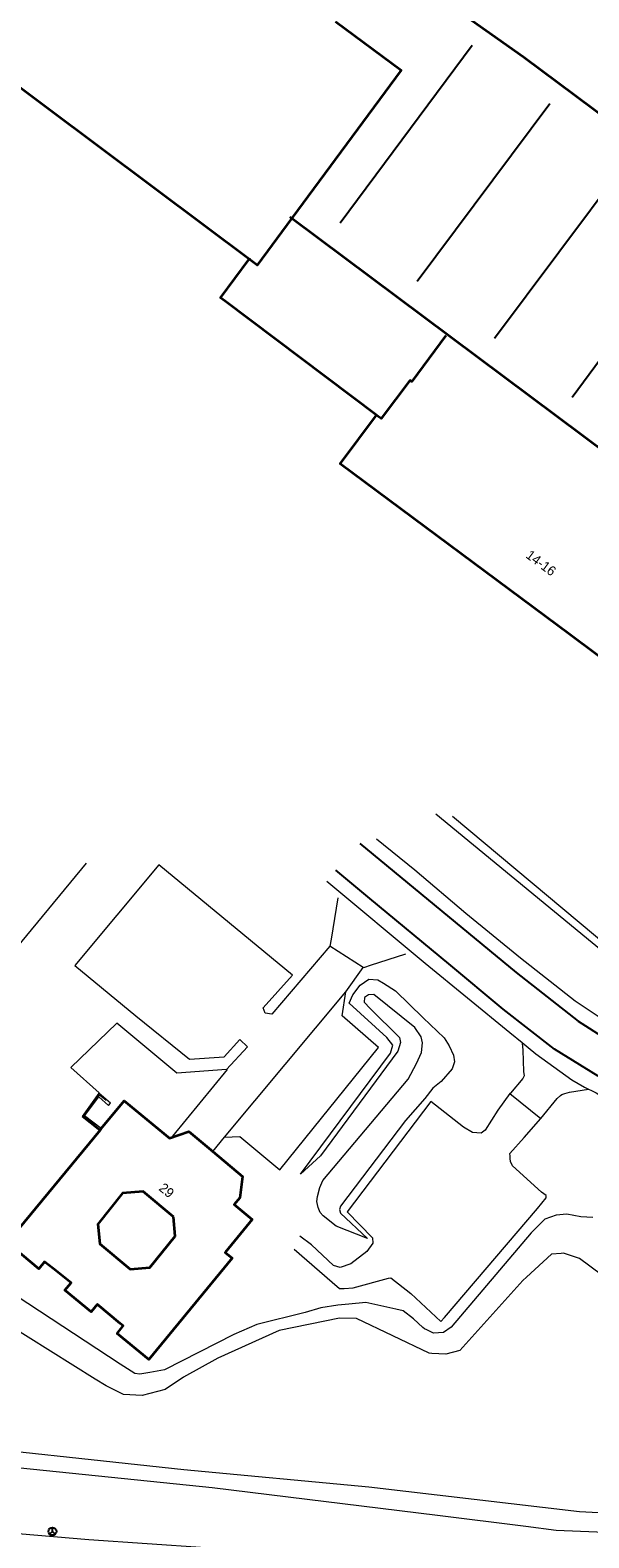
# Model space of a CAD drawing. Header units: metres. Extents: x 169249 to 194689, y 406250 to 412203.
# Tile 88 of 256: x 172910 to 172968, y 406480 to 406637. Entities that reach past the tile are written whole.
import ezdxf
from ezdxf.enums import TextEntityAlignment as Align

# ---------------------------------------------------------------- set-up
doc = ezdxf.new("R2010")
doc.units = ezdxf.units.M
doc.layers.get('0').update_dxf_attribs({"linetype": 'CONTINUOUS'})
for name, color, linetype, lineweight in [('BGT_NLCS_N264$0$B-WE-GW-TALUD_KRUIN-G', 252, 'CONTINUOUS', 18), ('BGT_NLCS_N264$0$B-WE-GW-TALUD_TEEN-G', 252, 'CONTINUOUS', 18), ('BGT_NLCS_N264$0$B-WE-GW-WATERGANG_INSTEEK-G', 252, 'CONTINUOUS', 18), ('BGT_NLCS_N264$0$B-WE-GW-WATERGANG_SLOOT_BODEM-G', 252, 'CONTINUOUS', 18), ('BGT_NLCS_N264$0$B-WE-GW-WATERGANG_WATERLIJN-G', 252, 'CONTINUOUS', 18), ('BGT_NLCS_N264$0$B-WE-IE-TERREINAFSCHEIDING_KUNSTMATIG_HEKWERK-G', 252, 'BGT_NLCS_N264$0$IE-TERREINAFSCHEIDING-KUNSTMATIG', 18), ('BGT_NLCS_N264$0$B-WE-IE-TERREINAFSCHEIDING_KUNSTMATIG_MUUR-G', 252, 'BGT_NLCS_N264$0$IE-TERREINAFSCHEIDING-KUNSTMATIG-DICHT', 18), ('BGT_NLCS_N264$0$B-WE-OG-TOPOGRAFIE_BEBOUWING-G', 252, 'CONTINUOUS', 35), ('BGT_NLCS_N264$0$B-WE-OG-TOPOGRAFIE_WATER-GV', 252, 'CONTINUOUS', 18), ('BGT_NLCS_N264$0$B-WE-OG-TOPOGRAFIE_WEG_BERM-GV', 252, 'CONTINUOUS', 18), ('BGT_NLCS_N264$0$B-WE-OG-TOPOGRAFIE_WEG_RIJWIELPAD-G', 252, 'CONTINUOUS', 18), ('BGT_NLCS_N264$0$B-WE-OG-TOPOGRAFIE_WEG_VERHARD-G', 252, 'CONTINUOUS', 18), ('BGT_NLCS_N264$0$B-WE-VW-BEWEGWIJZERING_DRAAGCONSTRUCTIE-S', 252, 'CONTINUOUS', 25), ('X-XX-AL-REFERENTIE-G', 7, 'CONTINUOUS', 18)]:
    doc.layers.add(name, color=color, linetype=linetype, lineweight=lineweight)
for name, color, linetype in [('BGT_NLCS_N264$0$B-WE-KG-KADASTRAAL_NOK-G', 252, 'CONTINUOUS'), ('BGT_NLCS_N264$0$B-WE-VW-MARKERING-G', 252, 'CONTINUOUS'), ('BGT_NLCS_N264$0$Label_Nummeraanduidingreeks', 252, 'CONTINUOUS')]:
    doc.layers.add(name, color=color, linetype=linetype)
doc.styles.add('BGT_NLCS_N264$0$STANDARD', font='txt')
doc.linetypes.add('BGT_NLCS_N264$0$IE-TERREINAFSCHEIDING-KUNSTMATIG', pattern='A,4,[82,NLCS.SHX,S=0.75,R=90,X=0,Y=0],4,-2', length=10)
doc.linetypes.add('BGT_NLCS_N264$0$IE-TERREINAFSCHEIDING-KUNSTMATIG-DICHT', pattern='A,8,-1,[82,NLCS.SHX,S=0.75,R=90,X=0,Y=0],-1', length=10)

# ---------------------------------------------------------------- blocks, each defined once
blk = doc.blocks.new('BGT_NLCS_N264$0$SIE-WEG_WEGWIJZER-SO')
for q in [(-0.29, -0.29), (0, 0.41), (0.29, -0.29)]:
    blk.add_line((0, 0), q)
blk.add_circle((0, 0), 0.413)
blk = doc.blocks.new('BGT_NLCS_N264')
at = {"layer": 'BGT_NLCS_N264$0$B-WE-GW-TALUD_KRUIN-G'}
blk.add_polyline3d([(172945.28, 406511.36, 17.38), (172942.03, 406512.65, 18.09), (172940.67, 406513.71, 18.3), (172940.38, 406514.05, 18.48), (172940.15, 406514.57, 18.71), (172940.03, 406515.21, 18.81), (172940.09, 406515.71, 18.93), (172940.33, 406516.67, 18.96), (172940.63, 406517.37, 18.99), (172949.48, 406527.9, 18.97), (172950.35, 406529.52, 18.99), (172950.88, 406530.66, 18.96), (172951, 406531.65, 18.9), (172950.85, 406532.28, 18.87), (172950.2, 406533.26, 18.84), (172945.93, 406536.67, 18.79), (172945.37, 406536.63, 18.79), (172944.95, 406536.36, 18.79), (172944.92, 406535.88, 18.81), (172945.54, 406535.22, 18.83), (172948.6, 406532.21, 18.84), (172948.7, 406531.71, 18.86), (172948.42, 406530.79, 18.9), (172940.4, 406519.94, 19.01), (172938.32, 406518.03, 18.98)], dxfattribs=at)
at = {"layer": 'BGT_NLCS_N264$0$B-WE-GW-TALUD_TEEN-G'}
blk.add_polyline3d([(172938.32, 406518.03, 18.98), (172947.67, 406530.59, 18.73), (172947.9, 406531.43, 18.7), (172947.29, 406532.21, 18.69), (172943.39, 406535.78, 18.61), (172943.74, 406536.63, 18.52), (172944.52, 406537.63, 18.51), (172945.41, 406538.25, 18.45), (172946.36, 406538.21, 18.41), (172946.94, 406537.84, 18.4), (172948.17, 406537.05, 18.39), (172951.06, 406534.27, 18.35), (172953.24, 406532.17, 18.33), (172953.75, 406531.35, 18.3), (172954.21, 406530.38, 18.27), (172954.31, 406529.69, 18.28), (172954.06, 406528.96, 18.23), (172952.92, 406527.64, 18.03), (172952.05, 406526.97, 17.78), (172951.23, 406525.89, 17.61), (172949.23, 406523.6, 17.4), (172942.48, 406514.73, 17.42), (172942.36, 406514.38, 17.42), (172942.46, 406514, 17.44), (172945.28, 406511.36, 17.38)], dxfattribs=at)
at = {"layer": 'BGT_NLCS_N264$0$B-WE-GW-WATERGANG_INSTEEK-G'}
blk.add_polyline3d([(172968.66, 406513.53, 17.17), (172967.4, 406513.61, 17.17), (172965.95, 406513.88, 17.12), (172964.85, 406513.8, 17.08), (172963.69, 406513.36, 17.07), (172963.24, 406512.91, 17.04), (172962.27, 406511.95, 16.97), (172953.95, 406502.16, 16.77), (172953.15, 406501.63, 16.77), (172952.14, 406501.53, 16.77), (172951.42, 406501.89, 16.77), (172951.18, 406502.01, 16.77), (172951.03, 406502.15, 16.77), (172950.05, 406503.05, 16.8), (172948.99, 406503.85, 16.89), (172948.23, 406504.02, 16.89), (172945.09, 406504.72, 16.89), (172943.33, 406504.55, 16.91), (172942.21, 406504.45, 16.95), (172940.44, 406504.18, 16.95), (172938.79, 406503.68, 16.96), (172933.79, 406502.43, 17.05), (172931.39, 406501.4, 17.09), (172924.21, 406497.74, 17.1), (172922.69, 406497.45, 17.09), (172921.65, 406497.31, 17.09), (172921.13, 406497.38, 17.11), (172919.6, 406498.33, 17.23), (172908.8, 406505.41, 17.59)], dxfattribs=at)
at = {"layer": 'BGT_NLCS_N264$0$B-WE-GW-WATERGANG_SLOOT_BODEM-G'}
blk.add_polyline3d([(172754.84, 406552.94, 15.72), (172754.12, 406553.29, 15.75), (172745.89, 406557.22, 16.11), (172742.36, 406546.62, 16.1), (172752.65, 406521.55, 15.88), (172775.82, 406513.61, 15.87), (172799.5, 406506.88, 15.89), (172816.36, 406502.91, 16.26), (172827.38, 406500.96, 15.71), (172857.82, 406495.55, 15.63), (172879.55, 406492.47, 15.67), (172898.6, 406490.38, 15.56), (172926.21, 406487.4, 15.79), (172945.4, 406485.6, 15.83), (172967.27, 406483.04, 15.77), (172977.07, 406482.54, 15.83), (172984.19, 406482.93, 15.73)], dxfattribs=at)
at = {"layer": 'BGT_NLCS_N264$0$B-WE-GW-WATERGANG_WATERLIJN-G'}
blk.add_polyline3d([(172969.55, 406507.59, 16.12), (172967.28, 406509.29, 16.14), (172965.6, 406509.83, 16.15), (172965.38, 406509.82, 16.15), (172964.38, 406509.75, 16.16), (172961.78, 406507.34, 15.85), (172961.41, 406507, 15.81), (172954.86, 406499.74, 15.81), (172953.4, 406499.36, 15.81), (172951.96, 406499.44, 15.81), (172951.69, 406499.46, 15.81), (172944.15, 406503.07, 15.81), (172942.36, 406503.1, 15.81), (172936.11, 406501.83, 15.81), (172929.74, 406498.96, 15.81), (172926.17, 406496.98, 15.81), (172924.27, 406495.72, 15.81), (172921.9, 406495.08, 15.81), (172919.96, 406495.19, 15.81), (172918.17, 406496.09, 15.81), (172917, 406496.77, 15.81), (172900.77, 406506.95, 15.81)], dxfattribs=at)
at = {"layer": 'BGT_NLCS_N264$0$B-WE-IE-TERREINAFSCHEIDING_KUNSTMATIG_HEKWERK-G'}
blk.add_polyline3d([(172998.98, 406533.28, 17.87), (172989.45, 406532.84, 17.78), (172986.46, 406533.16, 17.77), (172985.78, 406533.23, 17.77), (172983.86, 406533.62, 17.75), (172982.47, 406534.18, 17.75), (172976.77, 406536.48, 17.74), (172972.49, 406538.82, 17.75), (172952.38, 406555.38, 17.89)], dxfattribs=at)
at = {"layer": 'BGT_NLCS_N264$0$B-WE-IE-TERREINAFSCHEIDING_KUNSTMATIG_MUUR-G'}
for p, q in [((172917.55, 406522.65, 19.89), (172917.55, 406522.65, 19.89)), ((172917.65, 406522.77, 18.73), (172917.65, 406522.77, 18.73))]:
    blk.add_line(p, q, dxfattribs=at)
for points in [[(172917.65, 406522.77, 18.73), (172915.92, 406524.1, 18.75), (172917.39, 406526.05, 18.75), (172918.41, 406525.16, 18.74), (172918.62, 406525.41, 18.83), (172917.38, 406526.43, 18.82), (172915.66, 406524.03, 18.74), (172917.49, 406522.58, 18.73)], [(172918.17, 406525.67, 19.85), (172917.47, 406526.22, 19.85), (172917.42, 406526.28, 19.84), (172915.8, 406524.1, 19.87), (172917.55, 406522.65, 19.89)]]:
    blk.add_polyline3d(points, dxfattribs=at)
at = {"layer": 'BGT_NLCS_N264$0$B-WE-KG-KADASTRAAL_NOK-G'}
for p, q in [((172956.15, 406635.1, 24.3), (172942.45, 406616.7, 24.31)), ((172950.43, 406610.67, 24.31), (172964.19, 406629.11, 24.31)), ((172972.23, 406623.16, 24.3), (172958.47, 406604.73, 24.31)), ((172966.5, 406598.65, 24.25), (172980.22, 406617.18, 24.25))]:
    blk.add_line(p, q, dxfattribs=at)
at = {"layer": 'BGT_NLCS_N264$0$B-WE-OG-TOPOGRAFIE_BEBOUWING-G'}
for p, q in [((172937.22, 406617.34, 24.58), (172937.41, 406617.19, 24.58)), ((172932.98, 406612.95, 23.13), (172933.08, 406613.08, 23.13)), ((172946.2, 406596.78, 21.99), (172946.21, 406596.79, 21.99)), ((172917.55, 406522.65, 22.53), (172917.65, 406522.77, 22.53))]:
    blk.add_line(p, q, dxfattribs=at)
for points in [[(172932.98, 406612.95, 25.19), (172928.45, 406616.33, 25.19), (172900.93, 406636.9, 25.19), (172915.71, 406656.7, 25.19)], [(172961.04, 406656.52, 23.09), (172960.25, 406657.08, 23.09), (172960.12, 406657.18, 23.09), (172950.5, 406644.26, 23.09), (172949.27, 406642.6, 23.09), (172961.48, 406633.94, 23.09), (173013.88, 406594.91, 23.09), (173014.06, 406595.17, 23.09)], [(172941.96, 406637.59, 25.3), (172948.78, 406632.56, 25.3), (172937.41, 406617.19, 25.22)], [(172937.41, 406617.19, 25.22), (172933.81, 406612.33, 25.19), (172932.98, 406612.95, 25.19)], [(172937.41, 406617.19, 24.58), (173003.29, 406568.05, 24.58), (173020.21, 406590.71, 24.58), (173020.21, 406590.72, 24.58), (173019.61, 406591.16, 24.58), (173014.12, 406595.13, 24.58), (173024.62, 406609.26, 24.58)], [(172946.2, 406596.78, 23.13), (172930.51, 406608.58, 23.13), (172930.01, 406608.95, 23.13), (172932.98, 406612.95, 23.13)], [(172953.42, 406605.05, 23.13), (172949.89, 406600.25, 23.13), (172949.66, 406600.38, 23.13), (172946.68, 406596.42, 23.13), (172946.39, 406596.64, 23.13), (172946.2, 406596.78, 23.13)], [(173003.78, 406568.57, 21.99), (173006.29, 406566.69, 21.99), (172995.51, 406552.2, 21.99), (172966.28, 406574.02, 21.99), (172942.43, 406591.72, 21.99), (172946.2, 406596.78, 21.99)], [(172917.65, 406522.77, 22.53), (172920.03, 406525.66, 22.53), (172924.74, 406521.79, 22.53), (172926.72, 406522.48, 22.53), (172929.23, 406520.38, 22.53)], [(172912.67, 406508.24, 22.53), (172911.74, 406508.96, 22.53), (172911.17, 406508.23, 22.53), (172907.9, 406510.94, 22.53), (172917.55, 406522.65, 22.53)], [(172929.23, 406520.38, 22.53), (172932.31, 406517.8, 22.53), (172932.04, 406515.57, 22.53), (172931.45, 406514.88, 22.53), (172933.29, 406513.35, 22.53), (172930.5, 406509.91, 22.53), (172931.23, 406509.31, 22.53), (172922.57, 406498.82, 22.53), (172919.28, 406501.51, 22.53), (172919.92, 406502.29, 22.53), (172919.62, 406502.54, 22.53), (172917.24, 406504.53, 22.53), (172917.22, 406504.51, 22.53), (172916.61, 406503.75, 22.53), (172913.87, 406506.02, 22.53), (172914.5, 406506.74, 22.53), (172914.53, 406506.78, 22.53), (172912.67, 406508.24, 22.53)], [(172925.14, 406513.63, 23.78), (172921.98, 406516.25, 23.78), (172919.85, 406516.06, 23.78), (172917.28, 406512.86, 23.78), (172917.48, 406510.8, 23.78), (172920.63, 406508.17, 23.78), (172922.68, 406508.37, 23.78), (172925.31, 406511.6, 23.78), (172925.14, 406513.63, 23.78)]]:
    blk.add_polyline3d(points, dxfattribs=at)
at = {"layer": 'BGT_NLCS_N264$0$B-WE-OG-TOPOGRAFIE_WATER-GV'}
blk.add_polyline3d([(172741.79, 406542.02, 17.59), (172742.05, 406541.25, 17.57), (172742.65, 406539.69, 17.57), (172748.63, 406524.42, 17.52), (172749.17, 406523.64, 17.5), (172750.67, 406521.48, 17.48), (172752.12, 406519.92, 17.47), (172753.73, 406518.99, 17.47), (172768.64, 406513.93, 17.37), (172787.89, 406508.14, 17.31), (172813.67, 406502.02, 17.33), (172835.01, 406497.5, 17.35), (172856.69, 406494.06, 17.38), (172867.53, 406492.55, 17.45), (172899.8, 406488.53, 17.52), (172929.15, 406485.55, 17.53), (172952.54, 406482.66, 17.59), (172961.71, 406481.51, 17.62), (172964.84, 406481.12, 17.63), (172977.53, 406480.6, 17.64), (172988.12, 406480.85, 17.7)], dxfattribs=at)
at = {"layer": 'BGT_NLCS_N264$0$B-WE-OG-TOPOGRAFIE_WEG_BERM-GV'}
blk.add_polyline3d([(172903.68, 406481.21, 17.73), (172916.36, 406480.15, 17.77), (172928.45, 406479.32, 17.76), (172936.58, 406478.83, 17.8), (172943, 406478.55, 17.85), (172952.61, 406478.14, 17.87), (172973.9, 406477.63, 17.91), (172974.15, 406477.62, 17.91), (172975.18, 406477.6, 17.91), (172975.53, 406477.6, 17.91), (172990.61, 406477.8, 17.89), (173004.25, 406478.24, 17.96), (173018.44, 406479.07, 18.01), (173027.05, 406479.78, 18.1), (173030.97, 406480.1, 18.14), (173034.56, 406480.39, 18.18), (173057.27, 406482.8, 18.18), (173069.45, 406484.53, 18.16), (173078.47, 406485.81, 18.14), (173096.45, 406488.82, 18.18), (173121.03, 406492.93, 18.2), (173143.35, 406496.8, 18.21), (173167.91, 406500.95, 18.22)], dxfattribs=at)
at = {"layer": 'BGT_NLCS_N264$0$B-WE-OG-TOPOGRAFIE_WEG_RIJWIELPAD-G'}
for points in [[(172941.07, 406548.42, 18), (172951.26, 406539.93, 17.96), (172960.05, 406532.75, 17.95), (172961.31, 406531.71, 17.96)], [(172961.31, 406531.71, 17.96), (172961.95, 406531.18, 17.97), (172962.75, 406530.52, 17.98), (172966.49, 406527.82, 17.98), (172967.8, 406527.06, 17.97), (172968.22, 406526.85, 17.96)], [(172968.22, 406526.85, 17.96), (172968.51, 406526.71, 17.96), (172969, 406526.46, 17.95), (172969.3, 406526.32, 17.95), (172971.22, 406525.36, 17.95), (172971.88, 406525.1, 17.94), (172974.71, 406524.01, 17.93), (172977.52, 406523.18, 17.93), (172978.67, 406522.81, 17.92)]]:
    blk.add_polyline3d(points, dxfattribs=at)
at = {"layer": 'BGT_NLCS_N264$0$B-WE-OG-TOPOGRAFIE_WEG_VERHARD-G'}
for p, q in [((172944.81, 406539.46, 18.09), (172941.37, 406541.68, 18.12)), ((172943.01, 406536.95, 18.26), (172944.81, 406539.46, 18.09)), ((172930.45, 406521.89, 18.66), (172943.01, 406536.95, 18.26)), ((172930.71, 406528.88, 18.58), (172925.05, 406521.97, 18.58)), ((172960.05, 406526.39, 17.72), (172963.25, 406523.81, 17.79)), ((172929.23, 406520.38, 18.68), (172930.45, 406521.89, 18.66)), ((172929.15, 406520.29, 18.68), (172929.23, 406520.38, 18.68))]:
    blk.add_line(p, q, dxfattribs=at)
for points in [[(172954.1, 406555.16, 17.85), (172973.83, 406538.67, 17.79), (172974.36, 406538.35, 17.79), (172976.85, 406537.31, 17.81), (172985.01, 406534.27, 17.81), (172986.61, 406534.04, 17.8), (172988.55, 406533.74, 17.8), (172991.16, 406533.66, 17.83), (172999.67, 406534.03, 17.83), (172999.68, 406533.27, 17.82), (172999.68, 406532.47, 17.8), (172997.94, 406530.67, 17.79), (172995.49, 406528, 17.71)], [(172995.49, 406528, 17.71), (172995.46, 406528, 17.71), (172994.27, 406527.93, 17.71), (172992.33, 406527.84, 17.71), (172990.63, 406527.93, 17.72), (172988.49, 406528, 17.75), (172986.56, 406528.2, 17.76), (172984.76, 406528.48, 17.78), (172982.92, 406528.91, 17.79), (172981.17, 406529.31, 17.8), (172980.47, 406529.53, 17.81), (172979.87, 406529.71, 17.81), (172978.71, 406530.07, 17.81), (172976.89, 406530.63, 17.81), (172974.68, 406531.5, 17.82), (172972.95, 406532.33, 17.86), (172971.83, 406532.87, 17.89), (172969.52, 406534.18, 17.91), (172966.84, 406535.99, 17.91), (172961.15, 406540.44, 17.91), (172955.49, 406545.09, 17.9), (172950.2, 406549.59, 17.91), (172946.22, 406552.8, 17.9)], [(172916.07, 406550.29, 18.23), (172903.66, 406535.3, 18.3), (172887.71, 406517.6, 18.09), (172875.23, 406526.41, 18.11), (172861.12, 406536.79, 17.91), (172868.11, 406546.51, 18.2), (172869.75, 406545.32, 18.2)], [(172941.37, 406541.68, 18.12), (172935.36, 406534.65, 18.44), (172934.66, 406534.75, 18.44), (172934.45, 406535.28, 18.44), (172937.48, 406538.69, 18.45), (172923.63, 406550.12, 18.34), (172914.89, 406539.7, 18.3), (172921.24, 406534.47, 18.48), (172926.8, 406529.96, 18.72), (172930.41, 406530.22, 18.69), (172932.02, 406532.01, 18.69), (172932.81, 406531.25, 18.69), (172930.64, 406528.91, 18.73), (172925.48, 406528.53, 18.71), (172919.25, 406533.7, 18.64), (172914.48, 406529.12, 18.71), (172917.43, 406526.48, 18.68)], [(172942.19, 406546.7, 17.93), (172941.49, 406542.42, 18.09), (172941.37, 406541.68, 18.12)], [(172944.81, 406539.46, 18.09), (172944.99, 406539.52, 18.08), (172945.58, 406539.71, 18.05), (172949.25, 406540.88, 17.87)], [(172930.45, 406521.89, 18.66), (172932.03, 406521.93, 18.66), (172936.19, 406518.49, 18.63), (172946.4, 406531.18, 18.4), (172942.64, 406534.47, 18.3), (172943.01, 406536.95, 18.26)], [(172961.31, 406531.71, 17.96), (172961.32, 406531.63, 17.96), (172961.4, 406530.89, 17.93), (172961.48, 406528.7, 17.89), (172961.52, 406528.23, 17.87), (172961.4, 406527.97, 17.86), (172960.1, 406526.45, 17.73), (172960.05, 406526.39, 17.72)], [(172960.05, 406526.39, 17.72), (172958.79, 406524.67, 17.53), (172957.48, 406522.61, 17.28), (172957.06, 406522.29, 17.26), (172956.16, 406522.35, 17.23), (172955.23, 406522.93, 17.21), (172951.84, 406525.58, 17.26), (172943.18, 406514.12, 17.14), (172945.8, 406511.45, 17.11), (172945.83, 406510.89, 17.1), (172945.2, 406510.03, 17.1), (172943.55, 406508.75, 17.11), (172942.43, 406508.36, 17.14), (172941.73, 406508.55, 17.28), (172939.46, 406510.71, 17.85), (172938.27, 406511.61, 18.16)], [(172963.25, 406523.81, 17.79), (172963.27, 406523.83, 17.79), (172964.95, 406525.89, 17.86), (172965.32, 406526.2, 17.87), (172965.45, 406526.3, 17.88), (172965.74, 406526.39, 17.88), (172966.24, 406526.55, 17.89), (172968.22, 406526.85, 17.96)], [(172937.66, 406510.26, 18.07), (172941.6, 406506.83, 17.17), (172942.36, 406506.18, 17.11), (172942.86, 406506.19, 17.05), (172943.79, 406506.24, 17.03), (172947.45, 406507.24, 17.02), (172947.7, 406507.28, 16.98), (172949.77, 406505.66, 16.98), (172952.88, 406502.74, 16.85), (172953.25, 406503.16, 16.85), (172962.93, 406514.48, 17.06), (172963.37, 406515.02, 17.07), (172963.83, 406515.59, 17.09), (172963.81, 406515.83, 17.09), (172963.35, 406516.18, 17.1), (172960.34, 406518.92, 17.16), (172960.1, 406519.34, 17.17), (172960.09, 406519.68, 17.18), (172960.08, 406519.92, 17.2), (172960.06, 406520.18, 17.21), (172961.54, 406521.84, 17.49), (172963.25, 406523.81, 17.79)]]:
    blk.add_polyline3d(points, dxfattribs=at)
at = {"layer": 'BGT_NLCS_N264$0$B-WE-VW-MARKERING-G', "linetype": 'Continuous'}
for points in [[(172969.23, 406528.21, 17.92), (172964.67, 406531.02, 17.93), (172959.37, 406535.15, 17.93), (172953.7, 406539.85, 17.91), (172945.51, 406546.64, 17.92), (172941.99, 406549.56, 17.95)], [(172944.48, 406552.34, 17.96), (172960.72, 406538.95, 17.96), (172967.13, 406533.92, 17.99), (172969.89, 406532.15, 17.96)]]:
    blk.add_polyline3d(points, dxfattribs=at)
at = {"layer": 'BGT_NLCS_N264$0$B-WE-VW-BEWEGWIJZERING_DRAAGCONSTRUCTIE-S', "color": 7}
blk.add_blockref('BGT_NLCS_N264$0$SIE-WEG_WEGWIJZER-SO', (172912.57, 406480.99, 17.65), dxfattribs=at)
at = {"layer": 'BGT_NLCS_N264$0$Label_Nummeraanduidingreeks', "color": 7, "lineweight": 18, "style": 'BGT_NLCS_N264$0$STANDARD'}
for s, rotation, p in [('14-16', -36.6, (172963.29, 406581.44)), ('29', -39.3, (172924.43, 406516.36))]:
    blk.add_text(s, height=1, rotation=rotation, dxfattribs=at).set_placement(p, align=Align.MIDDLE)

msp = doc.modelspace()

# ---------------------------------------------------------------- block references
at = {"layer": 'X-XX-AL-REFERENTIE-G'}
msp.add_blockref('BGT_NLCS_N264', (0, 0), dxfattribs=at)

doc.saveas('drawing.dxf')
